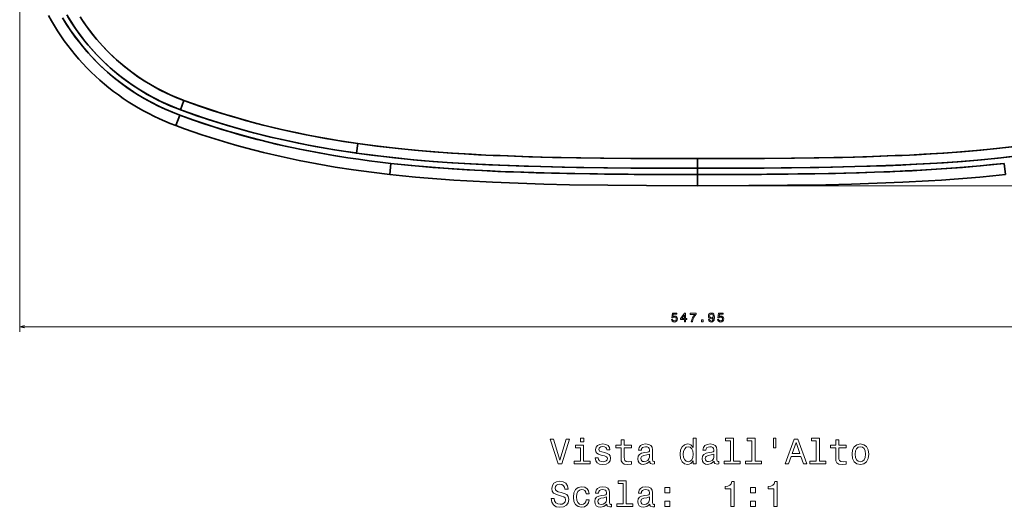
# Model space of a CAD drawing. Extents: x 321 to 1825, y 15 to 1839.
# Tile 1 of 7: x 321 to 718, y 15 to 212. Entities that reach past the tile are written whole.
import ezdxf

# ---------------------------------------------------------------- set-up
doc = ezdxf.new("R2010")
doc.units = 0

msp = doc.modelspace()

# ---------------------------------------------------------------- linework, layer by layer
at = {"color": 8, "lineweight": 13}
for p, q in [((320.52, 259.25), (320.52, 85.69)), ((596.5, 144.62), (967.77, 144.62)), ((320.52, 87.69), (868.48, 87.69))]:
    msp.add_line(p, q, dxfattribs=at)
at = {"color": 7, "lineweight": 35, "ltscale": 0.100597}
msp.add_line((385.49, 175.26), (386.89, 179.03), dxfattribs=at)
msp.add_line((385.49, 175.26), (386.89, 179.03), dxfattribs=at)
at = {"color": 7, "lineweight": 35, "ltscale": 0.112487}
msp.add_line((385.19, 173.11), (383.63, 168.89), dxfattribs=at)
at = {"color": 7, "lineweight": 35, "ltscale": 0.1125}
for p, q in [((385.19, 173.11), (383.63, 168.89)), ((470.56, 153.63), (470.06, 149.16)), ((470.56, 153.63), (470.06, 149.16)), ((718.44, 153.63), (718.94, 149.16)), ((594.5, 149.12), (594.5, 144.62)), ((594.5, 149.12), (594.5, 144.62))]:
    msp.add_line(p, q, dxfattribs=at)
at = {"color": 7, "lineweight": 35, "ltscale": 0.098131}
msp.add_line((456.64, 157.77), (457.19, 161.65), dxfattribs=at)
msp.add_line((456.64, 157.77), (457.19, 161.65), dxfattribs=at)
at = {"color": 7, "lineweight": 35, "ltscale": 0.097002}
msp.add_line((594.5, 151.67), (594.5, 155.55), dxfattribs=at)
msp.add_line((594.5, 151.67), (594.5, 155.55), dxfattribs=at)
at = {"color": 7, "lineweight": 35, "ltscale": 0.063666}
msp.add_line((594.5, 151.67), (594.5, 149.12), dxfattribs=at)
msp.add_line((594.5, 151.67), (594.5, 149.12), dxfattribs=at)
at = {"color": 7, "lineweight": 35}
for points in [[(332.16, 213.27), (333.33, 211.18), (334.55, 209.12), (335.83, 207.09), (337.15, 205.1), (338.52, 203.15), (339.94, 201.23), (341.4, 199.34), (342.91, 197.49), (344.47, 195.68), (346.07, 193.9), (347.72, 192.17), (349.41, 190.48), (351.15, 188.83), (352.92, 187.22), (354.73, 185.66), (356.59, 184.14), (358.48, 182.66), (360.4, 181.24), (362.36, 179.86), (364.36, 178.53), (366.38, 177.25), (368.44, 176.02), (370.53, 174.85), (372.65, 173.72), (374.79, 172.65), (376.97, 171.63), (379.16, 170.66), (381.38, 169.75), (383.63, 168.89)], [(385.19, 173.11), (382.23, 174.25), (379.32, 175.5), (376.46, 176.84), (373.64, 178.28), (370.89, 179.81), (368.2, 181.42), (366, 182.83), (363.84, 184.31), (361.73, 185.85), (358.84, 188.1), (356.05, 190.46), (353.35, 192.93), (350.76, 195.5), (348.27, 198.17), (345.9, 200.94), (344.43, 202.77), (343, 204.64), (341.18, 207.19), (339.45, 209.78), (337.81, 212.43)], [(385.19, 173.11), (381.6, 174.52), (378.07, 176.07), (376.33, 176.91), (374.61, 177.77), (372.34, 178.99), (370.11, 180.26), (367.92, 181.6), (365.15, 183.4), (362.46, 185.31), (359.83, 187.31), (357.27, 189.4), (354.8, 191.58), (352.4, 193.85), (350.08, 196.21), (347.71, 198.81), (345.44, 201.5), (343.28, 204.27), (341.22, 207.12), (339.5, 209.7), (337.87, 212.33)], [(339.55, 213.6), (341.14, 210.99), (342.82, 208.45), (344.57, 205.97), (345.96, 204.13), (347.4, 202.34), (349.49, 199.87), (351.68, 197.49), (353.94, 195.19), (356.27, 192.99), (358.67, 190.88), (361.06, 188.93), (363.51, 187.06), (366.02, 185.29), (369.02, 183.33), (372.09, 181.49), (375.22, 179.79), (378.41, 178.22), (381.66, 176.77), (384.95, 175.46), (385.49, 175.26)], [(340.02, 212.81), (341.35, 210.66), (342.73, 208.57), (344.02, 206.73), (345.35, 204.93), (346.74, 203.15), (348.17, 201.4), (350.18, 199.1), (351.47, 197.7), (352.78, 196.34), (354.12, 195.01), (355.49, 193.71), (357.15, 192.19), (358.85, 190.73), (360.61, 189.29), (362.39, 187.9), (364.25, 186.53), (366.13, 185.21), (368.69, 183.53), (371.31, 181.94), (373.97, 180.45), (376.68, 179.05), (379.44, 177.74), (382.22, 176.54), (385.49, 175.26)], [(344.94, 212.81), (346.14, 210.97), (347.39, 209.18), (348.68, 207.41), (350.02, 205.69), (351.43, 203.96), (352.88, 202.28), (354.13, 200.9), (355.4, 199.56), (356.69, 198.25), (358.01, 196.97), (359.63, 195.48), (361.27, 194.04), (362.97, 192.63), (364.7, 191.26), (366.5, 189.92), (368.33, 188.63), (370.83, 186.98), (373.37, 185.43), (375.96, 183.97), (378.61, 182.6), (381.29, 181.33), (384.01, 180.16), (386.89, 179.03)], [(386.89, 179.03), (386.34, 179.24), (383.21, 180.49), (380.11, 181.88), (377.06, 183.39), (374.06, 185.03), (371.11, 186.81), (368.22, 188.71), (365.78, 190.45), (363.4, 192.28), (361.09, 194.2), (358.83, 196.2), (356.35, 198.59), (353.95, 201.09), (351.64, 203.71), (350.22, 205.43), (348.84, 207.2), (347.08, 209.61), (345.4, 212.09)], [(385.49, 175.26), (386.29, 174.97), (392.17, 172.88), (398.12, 170.91), (404.44, 168.95), (408.44, 167.79), (415.01, 165.99), (421.93, 164.27), (425.88, 163.35), (432.1, 162), (437.21, 160.98), (442.48, 160.01), (447.81, 159.1), (450.51, 158.67), (456.64, 157.77)], [(385.49, 175.26), (386.31, 174.96), (391.66, 173.06), (397.05, 171.25), (401.55, 169.83), (408.24, 167.84), (413.52, 166.39), (415.65, 165.83), (422.67, 164.09), (426.46, 163.22), (433.14, 161.79), (439.99, 160.46), (447.06, 159.23), (449.45, 158.84), (456.2, 157.83), (456.64, 157.77)], [(457.19, 161.65), (450.87, 162.6), (444.09, 163.73), (437.14, 165.02), (432.14, 166.04), (427.56, 167.03), (422.98, 168.1), (418.88, 169.11), (414.86, 170.15), (411.83, 170.98), (407.01, 172.36), (402.27, 173.79), (399.13, 174.79), (393.47, 176.68), (386.89, 179.03)], [(386.89, 179.03), (393.2, 176.78), (398.76, 174.91), (401.9, 173.91), (405.79, 172.72), (409.74, 171.57), (416.23, 169.79), (423.3, 168.02), (425.71, 167.45), (430.47, 166.39), (435.6, 165.32), (440.79, 164.32), (446.08, 163.38), (451.43, 162.51), (457.19, 161.65)], [(385.19, 173.11), (390.84, 171.08), (396.53, 169.16), (402.25, 167.34), (408.02, 165.64), (413.81, 164.04), (417.44, 163.09), (421.09, 162.18), (424.75, 161.32), (428.42, 160.49), (435.78, 158.95), (441.54, 157.86), (447.32, 156.85), (453.11, 155.93), (457.44, 155.29), (461.77, 154.7), (466.16, 154.15), (470.56, 153.63)], [(470.56, 153.63), (466.17, 154.15), (461.78, 154.7), (457.46, 155.29), (453.15, 155.92), (446.64, 156.96), (440.16, 158.11), (433.69, 159.37), (427.25, 160.75), (420.12, 162.42), (416.55, 163.32), (412.99, 164.26), (409.49, 165.22), (406, 166.22), (400.75, 167.81), (395.53, 169.49), (390.34, 171.25), (385.19, 173.11)], [(470.06, 149.16), (462.71, 150.04), (455.37, 151.04), (448.04, 152.17), (440.74, 153.43), (433.46, 154.83), (426.21, 156.37), (418.99, 158.06), (415.4, 158.97), (411.82, 159.91), (408.25, 160.89), (404.69, 161.92), (401.15, 162.98), (397.61, 164.08), (394.1, 165.22), (390.59, 166.4), (387.1, 167.62), (383.63, 168.89)], [(457.19, 161.65), (464.81, 160.64), (472.45, 159.76), (480.11, 158.99), (487.77, 158.34), (495.45, 157.78), (503.14, 157.31), (508.91, 157.01), (514.68, 156.75), (526.22, 156.33), (535.89, 156.07), (545.56, 155.88), (556.55, 155.73), (567.53, 155.64), (587.9, 155.55), (594.5, 155.55)], [(594.5, 155.55), (580.73, 155.57), (568.02, 155.63), (555.31, 155.75), (547.36, 155.86), (539.41, 156), (531.64, 156.18), (523.87, 156.4), (517.88, 156.62), (511.89, 156.87), (505.99, 157.15), (500.1, 157.48), (495.02, 157.81), (489.95, 158.17), (481.74, 158.85), (473.54, 159.64), (465.35, 160.57), (461.27, 161.09), (457.19, 161.65)], [(731.81, 161.65), (724.19, 160.64), (716.55, 159.76), (708.89, 158.99), (701.23, 158.34), (693.55, 157.78), (685.86, 157.31), (680.09, 157.01), (674.32, 156.75), (662.78, 156.33), (653.11, 156.07), (643.44, 155.88), (632.45, 155.73), (621.47, 155.64), (601.1, 155.55), (594.5, 155.55)], [(594.5, 155.55), (608.27, 155.57), (620.98, 155.63), (633.69, 155.75), (641.64, 155.86), (649.59, 156), (657.36, 156.18), (665.13, 156.4), (671.12, 156.62), (677.11, 156.87), (683.01, 157.15), (688.9, 157.48), (693.98, 157.81), (699.05, 158.17), (707.26, 158.85), (715.46, 159.64), (723.65, 160.57), (727.73, 161.09), (731.81, 161.65)], [(456.64, 157.77), (464.33, 156.75), (472.03, 155.87), (479.75, 155.11), (487.47, 154.45), (495.2, 153.89), (502.94, 153.42), (508.74, 153.12), (514.55, 152.86), (526.16, 152.45), (535.83, 152.19), (545.49, 152), (556.53, 151.85), (567.57, 151.75), (587.93, 151.67), (594.5, 151.67)], [(456.64, 157.77), (462.73, 156.95), (468.83, 156.22), (474.93, 155.57), (479.51, 155.13), (484.1, 154.72), (493.28, 154.02), (502.47, 153.45), (510.14, 153.05), (517.81, 152.73), (524.45, 152.5), (531.09, 152.31), (539.79, 152.11), (548.49, 151.96), (558.05, 151.84), (567.6, 151.75), (581.05, 151.69), (594.5, 151.67)], [(732.36, 157.77), (724.14, 156.69), (715.91, 155.76), (707.66, 154.96), (699.39, 154.29), (691.12, 153.72), (682.85, 153.25), (676.64, 152.95), (670.43, 152.7), (658.01, 152.31), (649.01, 152.1), (640.01, 151.95), (628.31, 151.81), (616.61, 151.73), (594.5, 151.67)], [(732.36, 157.77), (724.67, 156.75), (716.97, 155.87), (709.25, 155.11), (701.53, 154.45), (693.8, 153.89), (686.06, 153.42), (680.26, 153.12), (674.45, 152.86), (662.84, 152.45), (653.17, 152.19), (643.51, 152), (632.47, 151.85), (621.43, 151.75), (601.07, 151.67), (594.5, 151.67)], [(470.56, 153.63), (479.02, 152.76), (487.49, 152.01), (495.97, 151.39), (504.45, 150.87), (510.65, 150.56), (516.84, 150.28), (523.04, 150.05), (529.24, 149.85), (541.65, 149.55), (554.07, 149.35), (566.49, 149.22), (585.11, 149.13), (594.5, 149.12)], [(594.5, 149.12), (581.65, 149.14), (568.8, 149.21), (556.84, 149.32), (544.87, 149.49), (532.45, 149.77), (520.04, 150.16), (513.69, 150.42), (507.35, 150.72), (501.3, 151.05), (495.25, 151.44), (487.01, 152.05), (478.78, 152.78), (470.56, 153.63)], [(594.5, 149.12), (607.39, 149.14), (620.28, 149.21), (631.04, 149.31), (641.8, 149.45), (650.23, 149.61), (658.67, 149.82), (666, 150.05), (673.33, 150.33), (681.2, 150.69), (689.06, 151.14), (698.87, 151.81), (703.85, 152.21), (708.82, 152.65), (713.63, 153.12), (718.44, 153.63)], [(718.44, 153.63), (709.98, 152.76), (701.51, 152.01), (693.03, 151.39), (684.55, 150.87), (678.35, 150.56), (672.16, 150.28), (665.96, 150.05), (659.76, 149.85), (647.35, 149.55), (634.93, 149.35), (622.51, 149.22), (603.89, 149.13), (594.5, 149.12)], [(594.5, 144.62), (573.78, 144.68), (558.23, 144.8), (542.67, 145.03), (532.29, 145.27), (521.91, 145.59), (511.54, 146.01), (501.17, 146.55), (495.98, 146.88), (490.8, 147.24), (485.61, 147.65), (480.43, 148.1), (475.24, 148.61), (470.06, 149.16)], [(594.5, 144.62), (615.22, 144.68), (630.77, 144.8), (646.33, 145.03), (656.71, 145.27), (667.09, 145.59), (677.46, 146.01), (687.83, 146.55), (693.02, 146.88), (698.2, 147.24), (703.39, 147.65), (708.57, 148.1), (713.76, 148.61), (718.94, 149.16)]]:
    msp.add_lwpolyline(points, dxfattribs=at)
at = {"color": 8, "lineweight": 13}
for points in [[(583.91, 90.61), (584.02, 90.19), (584.27, 89.87), (584.63, 89.67), (585.09, 89.59), (585.6, 89.68), (586, 89.93), (586.25, 90.32), (586.35, 90.83), (586.26, 91.3), (586.02, 91.66), (585.64, 91.9), (585.15, 91.99), (584.78, 91.93), (584.48, 91.76), (584.63, 92.7), (586.16, 92.7), (586.16, 93.12), (584.29, 93.12), (584.01, 91.26), (584.41, 91.26), (584.71, 91.5), (585.08, 91.58), (585.4, 91.53), (585.65, 91.37), (585.81, 91.12), (585.86, 90.8), (585.81, 90.48), (585.64, 90.24), (585.4, 90.08), (585.08, 90.03), (584.81, 90.06), (584.61, 90.18), (584.45, 90.36), (584.38, 90.61)], [(589.17, 89.69), (589.63, 89.69), (589.63, 90.56), (590.13, 90.56), (590.13, 90.96), (589.63, 90.96), (589.63, 93.12), (589.17, 93.12), (587.64, 91), (587.64, 90.56), (589.17, 90.56)], [(588.06, 90.96), (589.17, 92.53), (589.17, 90.96)], [(591.93, 89.69), (592.44, 89.69), (592.61, 90.52), (592.9, 91.3), (593.31, 92.02), (593.85, 92.7), (593.85, 93.12), (591.45, 93.12), (591.45, 92.66), (593.37, 92.66), (592.81, 91.98), (592.39, 91.27), (592.1, 90.51)], [(598.89, 90.56), (598.97, 90.16), (599.19, 89.85), (599.53, 89.66), (599.98, 89.59), (600.28, 89.63), (600.55, 89.72), (600.77, 89.87), (600.97, 90.1), (601.12, 90.37), (601.23, 90.72), (601.29, 91.11), (601.32, 91.56), (601.23, 92.27), (600.99, 92.79), (600.59, 93.11), (600.05, 93.22), (599.56, 93.13), (599.19, 92.89), (598.94, 92.51), (598.86, 92.04), (598.94, 91.56), (599.18, 91.19), (599.53, 90.96), (599.98, 90.88), (600.46, 90.98), (600.82, 91.27), (600.73, 90.71), (600.57, 90.31), (600.33, 90.08), (599.99, 90), (599.73, 90.04), (599.53, 90.15), (599.41, 90.32), (599.36, 90.56)], [(599.35, 92.05), (599.4, 92.36), (599.54, 92.61), (599.77, 92.76), (600.05, 92.82), (600.35, 92.76), (600.58, 92.61), (600.72, 92.37), (600.77, 92.05), (600.72, 91.74), (600.58, 91.5), (600.35, 91.35), (600.04, 91.3), (599.76, 91.35), (599.54, 91.5), (599.4, 91.73)], [(602.59, 90.61), (602.7, 90.19), (602.95, 89.87), (603.31, 89.67), (603.77, 89.59), (604.28, 89.68), (604.68, 89.93), (604.93, 90.32), (605.03, 90.83), (604.94, 91.3), (604.7, 91.66), (604.32, 91.9), (603.84, 91.99), (603.46, 91.93), (603.16, 91.76), (603.31, 92.7), (604.84, 92.7), (604.84, 93.12), (602.97, 93.12), (602.69, 91.26), (603.09, 91.26), (603.39, 91.5), (603.76, 91.58), (604.08, 91.53), (604.33, 91.37), (604.49, 91.12), (604.54, 90.8), (604.49, 90.48), (604.32, 90.24), (604.08, 90.08), (603.76, 90.03), (603.49, 90.06), (603.29, 90.18), (603.13, 90.36), (603.06, 90.61)], [(596.02, 89.69), (596.72, 89.69), (596.72, 90.44), (596.02, 90.44)]]:
    msp.add_lwpolyline(points, close=True, dxfattribs=at)
msp.add_lwpolyline([(322.45, 88.21), (320.52, 87.69), (322.45, 87.18)], dxfattribs=at)
at = {"color": 7, "lineweight": 13}
for points in [[(541.34, 42.36), (538.84, 33.84), (536.26, 42.36), (534.89, 42.36), (538.12, 32.35), (539.56, 32.35), (542.71, 42.36)], [(548.4, 33.41), (548.4, 39.82), (545.15, 39.82), (545.15, 38.74), (547.14, 38.74), (547.14, 33.41), (544.54, 33.41), (544.54, 32.35), (551.03, 32.35), (551.03, 33.41)], [(548.45, 42.69), (547.11, 42.69), (547.11, 41.25), (548.45, 41.25)], [(556.99, 36.86), (555.77, 37.14), (554.86, 37.47), (554.56, 38.15), (554.64, 38.63), (554.95, 38.97), (555.44, 39.19), (556.14, 39.28), (556.82, 39.19), (557.35, 38.93), (557.7, 38.54), (557.84, 38.02), (559.08, 38.02), (559.08, 38.05), (558.87, 38.99), (558.28, 39.72), (557.35, 40.18), (556.14, 40.36), (554.92, 40.18), (554.02, 39.71), (553.46, 39), (553.29, 38.11), (553.42, 37.24), (553.82, 36.64), (554.49, 36.21), (555.45, 35.9), (556.86, 35.56), (557.73, 35.2), (557.96, 34.91), (558.04, 34.48), (557.91, 33.94), (557.57, 33.54), (557.01, 33.28), (556.26, 33.2), (555.47, 33.28), (554.89, 33.58), (554.5, 34.07), (554.34, 34.75), (553.12, 34.75), (553.32, 33.6), (553.91, 32.76), (554.85, 32.26), (556.14, 32.07), (557.5, 32.26), (558.49, 32.76), (559.1, 33.57), (559.31, 34.62), (559.15, 35.53), (558.71, 36.15), (557.97, 36.55)], [(563.58, 38.74), (563.58, 34.87), (563.66, 33.61), (564.07, 32.75), (564.87, 32.24), (566.24, 32.07), (567.74, 32.14), (567.74, 33.24), (566.65, 33.15), (565.65, 33.27), (565.12, 33.63), (564.89, 34.23), (564.85, 35.08), (564.85, 38.74), (567.74, 38.74), (567.74, 39.82), (564.85, 39.82), (564.85, 42.09), (563.58, 42.09), (563.58, 39.82), (561.39, 39.82), (561.39, 38.74)], [(575.15, 33.35), (575.15, 33.31), (575.22, 32.82), (575.44, 32.47), (576.34, 32.2), (577.05, 32.32), (577.05, 33.3), (576.75, 33.25), (576.34, 33.44), (576.27, 34.02), (576.27, 38.02), (576.1, 39.05), (575.6, 39.77), (574.72, 40.2), (573.48, 40.36), (572.27, 40.18), (571.37, 39.69), (570.81, 38.93), (570.62, 37.92), (570.62, 37.84), (571.76, 37.84), (571.86, 38.44), (572.18, 38.87), (572.7, 39.13), (573.43, 39.23), (574.14, 39.16), (574.64, 38.94), (574.95, 38.57), (575.05, 38.05), (574.99, 37.45), (574.76, 37.14), (574.18, 37), (573.1, 36.88), (571.86, 36.62), (570.98, 36.16), (570.47, 35.44), (570.31, 34.38), (570.45, 33.43), (570.9, 32.72), (571.62, 32.27), (572.61, 32.11), (573.95, 32.42)], [(592.66, 33.54), (592.66, 32.35), (593.92, 32.35), (593.92, 42.69), (592.67, 42.69), (592.67, 38.9), (591.7, 40), (591.11, 40.26), (590.44, 40.36), (589.21, 40.07), (588.26, 39.26), (587.64, 37.96), (587.43, 36.22), (587.64, 34.48), (588.26, 33.17), (589.21, 32.35), (590.44, 32.07), (591.11, 32.17), (591.72, 32.43)], [(601.17, 33.35), (601.17, 33.31), (601.24, 32.82), (601.46, 32.47), (602.37, 32.2), (603.07, 32.32), (603.07, 33.3), (602.77, 33.25), (602.37, 33.44), (602.3, 34.02), (602.3, 38.02), (602.12, 39.05), (601.62, 39.77), (600.74, 40.2), (599.5, 40.36), (598.29, 40.18), (597.4, 39.69), (596.83, 38.93), (596.65, 37.92), (596.65, 37.84), (597.79, 37.84), (597.89, 38.44), (598.2, 38.87), (598.72, 39.13), (599.46, 39.23), (600.16, 39.16), (600.67, 38.94), (600.97, 38.57), (601.07, 38.05), (601.01, 37.45), (600.78, 37.14), (600.21, 37), (599.13, 36.88), (597.89, 36.62), (597.01, 36.16), (596.49, 35.44), (596.33, 34.38), (596.47, 33.43), (596.92, 32.72), (597.64, 32.27), (598.64, 32.11), (599.98, 32.42)], [(607.77, 41.62), (607.77, 33.41), (605.16, 33.41), (605.16, 32.35), (611.63, 32.35), (611.63, 33.41), (609.04, 33.41), (609.04, 42.69), (605.78, 42.69), (605.78, 41.62)], [(616.45, 41.62), (616.45, 33.41), (613.84, 33.41), (613.84, 32.35), (620.31, 32.35), (620.31, 33.41), (617.71, 33.41), (617.71, 42.69), (614.46, 42.69), (614.46, 41.62)], [(625.11, 42.71), (625.11, 38.79), (626.07, 38.79), (626.07, 42.71)], [(629.87, 32.35), (631.2, 32.35), (632.25, 35.28), (636.24, 35.28), (637.3, 32.35), (638.65, 32.35), (634.99, 42.36), (633.52, 42.36)], [(632.71, 36.51), (634.26, 40.92), (635.8, 36.51)], [(642.47, 41.62), (642.47, 33.41), (639.86, 33.41), (639.86, 32.35), (646.33, 32.35), (646.33, 33.41), (643.74, 33.41), (643.74, 42.69), (640.48, 42.69), (640.48, 41.62)], [(650.32, 38.74), (650.32, 34.87), (650.41, 33.61), (650.81, 32.75), (651.62, 32.24), (652.99, 32.07), (654.49, 32.14), (654.49, 33.24), (653.39, 33.15), (652.4, 33.27), (651.86, 33.63), (651.63, 34.23), (651.59, 35.08), (651.59, 38.74), (654.49, 38.74), (654.49, 39.82), (651.59, 39.82), (651.59, 42.09), (650.32, 42.09), (650.32, 39.82), (648.13, 39.82), (648.13, 38.74)], [(656.92, 36.21), (657.15, 34.45), (657.81, 33.15), (658.87, 32.35), (660.28, 32.07), (661.68, 32.35), (662.73, 33.14), (663.39, 34.43), (663.64, 36.21), (663.39, 37.96), (662.73, 39.28), (661.68, 40.07), (660.28, 40.36), (658.87, 40.07), (657.81, 39.26), (657.15, 37.96)], [(575, 35.05), (574.83, 34.3), (574.37, 33.73), (573.68, 33.35), (572.83, 33.22), (572.28, 33.3), (571.89, 33.53), (571.65, 33.93), (571.57, 34.49), (571.63, 35), (571.86, 35.36), (572.79, 35.76), (573.95, 35.93), (575, 36.28)], [(590.65, 39.22), (591.49, 39.02), (592.12, 38.45), (592.5, 37.52), (592.64, 36.22), (592.5, 34.91), (592.12, 33.97), (591.49, 33.4), (590.65, 33.21), (589.86, 33.4), (589.26, 33.97), (588.85, 34.92), (588.72, 36.22), (588.85, 37.5), (589.26, 38.44), (589.86, 39.02)], [(601.03, 35.05), (600.85, 34.3), (600.39, 33.73), (599.7, 33.35), (598.85, 33.22), (598.3, 33.3), (597.91, 33.53), (597.67, 33.93), (597.6, 34.49), (597.66, 35), (597.89, 35.36), (598.81, 35.76), (599.98, 35.93), (601.03, 36.28)], [(658.22, 36.22), (658.35, 37.52), (658.75, 38.45), (659.4, 39.03), (660.28, 39.23), (661.14, 39.03), (661.79, 38.47), (662.19, 37.52), (662.34, 36.22), (662.19, 34.91), (661.79, 33.96), (661.14, 33.38), (660.28, 33.2), (659.4, 33.38), (658.75, 33.96), (658.35, 34.91)], [(536.56, 18.37), (535.25, 18.37), (535.54, 16.84), (536.26, 15.72), (537.37, 15.04), (538.87, 14.79), (540.35, 15.03), (541.46, 15.66), (542.17, 16.65), (542.43, 17.96), (542.21, 19.15), (541.6, 19.91), (540.62, 20.41), (539.31, 20.79), (538.19, 21.06), (537.45, 21.38), (537.04, 21.84), (536.91, 22.56), (537.04, 23.21), (537.41, 23.7), (537.99, 24.03), (538.78, 24.15), (539.59, 24), (540.22, 23.61), (540.64, 22.96), (540.84, 22.09), (542.15, 22.09), (542.15, 22.11), (541.92, 23.47), (541.24, 24.48), (540.18, 25.11), (538.74, 25.33), (537.44, 25.11), (536.43, 24.51), (535.78, 23.57), (535.55, 22.36), (535.74, 21.28), (536.29, 20.54), (537.15, 20.05), (538.33, 19.68), (539.5, 19.35), (540.38, 19.03), (540.91, 18.57), (541.1, 17.82), (540.93, 17.06), (540.48, 16.48), (539.8, 16.12), (538.92, 16.01), (537.94, 16.16), (537.19, 16.62), (536.72, 17.37)], [(564.4, 24.35), (564.4, 16.13), (561.79, 16.13), (561.79, 15.07), (568.26, 15.07), (568.26, 16.13), (565.67, 16.13), (565.67, 25.41), (562.41, 25.41), (562.41, 24.35)], [(607.97, 15.07), (609.28, 15.07), (609.28, 25.14), (608.3, 25.14), (608.04, 24.26), (607.53, 23.67), (606.73, 23.33), (605.64, 23.21), (605.64, 22.19), (607.97, 22.19)], [(625.32, 15.07), (626.63, 15.07), (626.63, 25.14), (625.65, 25.14), (625.39, 24.26), (624.87, 23.67), (624.08, 23.33), (622.99, 23.21), (622.99, 22.19), (625.32, 22.19)], [(549.46, 20.24), (550.71, 20.24), (550.45, 21.39), (549.83, 22.3), (548.87, 22.86), (547.61, 23.08), (546.23, 22.79), (545.18, 21.98), (544.51, 20.67), (544.28, 18.92), (544.5, 17.17), (545.15, 15.88), (546.17, 15.07), (547.57, 14.79), (548.81, 15.01), (549.77, 15.62), (550.44, 16.57), (550.72, 17.84), (549.51, 17.84), (549.3, 17.03), (548.89, 16.42), (548.32, 16.05), (547.61, 15.93), (546.73, 16.12), (546.1, 16.7), (545.71, 17.63), (545.58, 18.96), (545.71, 20.26), (546.11, 21.19), (546.76, 21.77), (547.61, 21.97), (548.36, 21.84), (548.92, 21.51), (549.3, 20.96)], [(557.8, 16.08), (557.8, 16.03), (557.87, 15.54), (558.09, 15.2), (559, 14.92), (559.7, 15.04), (559.7, 16.02), (559.4, 15.98), (559, 16.16), (558.92, 16.74), (558.92, 20.75), (558.75, 21.77), (558.25, 22.49), (557.37, 22.92), (556.13, 23.08), (554.92, 22.91), (554.02, 22.42), (553.46, 21.65), (553.28, 20.64), (553.28, 20.56), (554.41, 20.56), (554.51, 21.16), (554.83, 21.6), (555.35, 21.86), (556.09, 21.96), (556.79, 21.88), (557.3, 21.67), (557.6, 21.29), (557.7, 20.77), (557.64, 20.17), (557.41, 19.87), (556.83, 19.72), (555.75, 19.61), (554.51, 19.35), (553.64, 18.89), (553.12, 18.17), (552.96, 17.1), (553.1, 16.15), (553.55, 15.44), (554.27, 15), (555.26, 14.84), (556.6, 15.14)], [(575.15, 16.08), (575.15, 16.03), (575.22, 15.54), (575.44, 15.2), (576.34, 14.92), (577.05, 15.04), (577.05, 16.02), (576.75, 15.98), (576.34, 16.16), (576.27, 16.74), (576.27, 20.75), (576.1, 21.77), (575.6, 22.49), (574.72, 22.92), (573.48, 23.08), (572.27, 22.91), (571.37, 22.42), (570.81, 21.65), (570.62, 20.64), (570.62, 20.56), (571.76, 20.56), (571.86, 21.16), (572.18, 21.6), (572.7, 21.86), (573.43, 21.96), (574.14, 21.88), (574.64, 21.67), (574.95, 21.29), (575.05, 20.77), (574.99, 20.17), (574.76, 19.87), (574.18, 19.72), (573.1, 19.61), (571.86, 19.35), (570.98, 18.89), (570.47, 18.17), (570.31, 17.1), (570.45, 16.15), (570.9, 15.44), (571.62, 15), (572.61, 14.84), (573.95, 15.14)], [(581.21, 20.66), (583.2, 20.66), (583.2, 22.81), (581.21, 22.81)], [(615.91, 20.66), (617.9, 20.66), (617.9, 22.81), (615.91, 22.81)], [(557.66, 17.78), (557.48, 17.03), (557.02, 16.45), (556.33, 16.08), (555.48, 15.95), (554.93, 16.02), (554.54, 16.25), (554.3, 16.65), (554.23, 17.22), (554.28, 17.72), (554.51, 18.08), (555.44, 18.48), (556.6, 18.66), (557.66, 19)], [(575, 17.78), (574.83, 17.03), (574.37, 16.45), (573.68, 16.08), (572.83, 15.95), (572.28, 16.02), (571.89, 16.25), (571.65, 16.65), (571.57, 17.22), (571.63, 17.72), (571.86, 18.08), (572.79, 18.48), (573.95, 18.66), (575, 19)], [(581.21, 15.07), (583.2, 15.07), (583.2, 17.22), (581.21, 17.22)], [(615.91, 15.07), (617.9, 15.07), (617.9, 17.22), (615.91, 17.22)]]:
    msp.add_lwpolyline(points, close=True, dxfattribs=at)

doc.saveas('drawing.dxf')
